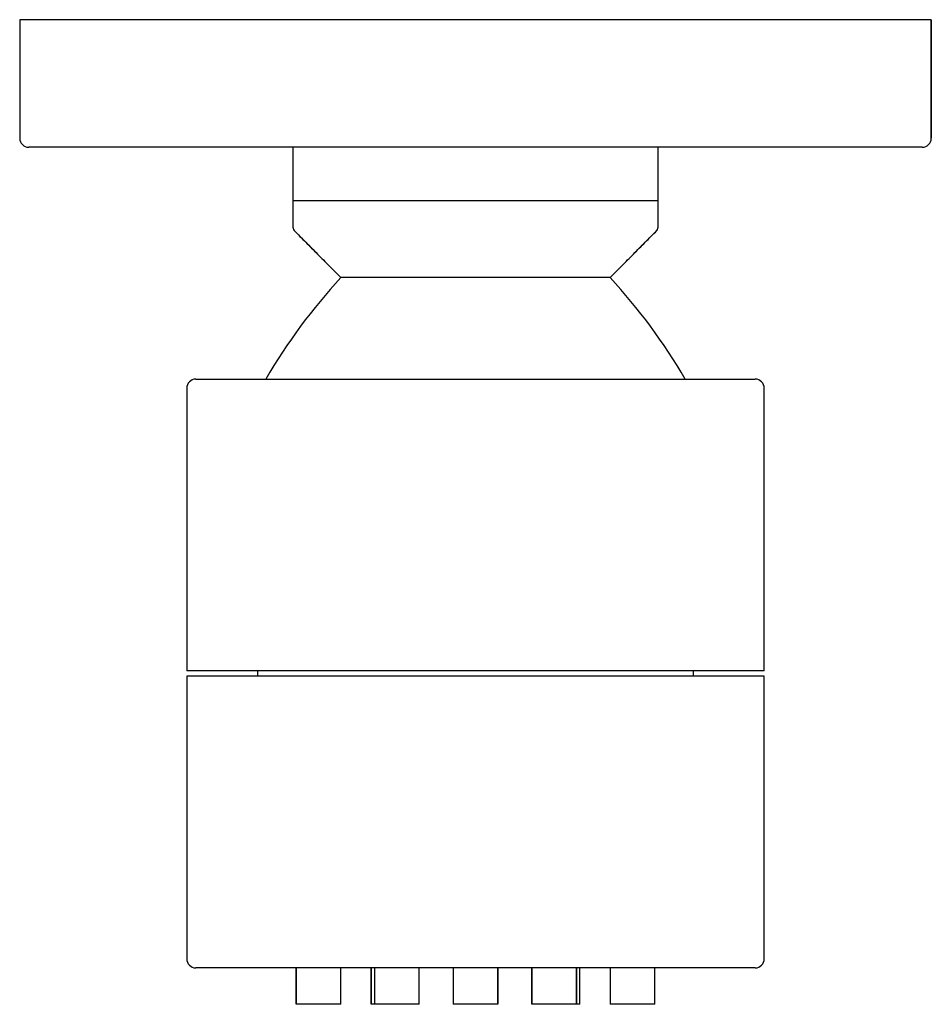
# Model space of a CAD drawing. Header units: millimetres. Extents: x 3940.7958 to 3940.8458, y 1757.6406 to 1757.6946.
import ezdxf

# ---------------------------------------------------------------- set-up
doc = ezdxf.new("R2010")
doc.units = ezdxf.units.MM
doc.layers.add('SANINDUSA', color=3, linetype='Continuous')

msp = doc.modelspace()

# ---------------------------------------------------------------- linework, layer by layer
at = {"layer": 'SANINDUSA'}
for p, q in [((3940.845825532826, 1757.694603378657), (3940.795825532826, 1757.694603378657)), ((3940.795825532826, 1757.694603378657), (3940.795825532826, 1757.688103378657)), ((3940.845825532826, 1757.694603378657), (3940.845825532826, 1757.688103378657)), ((3940.845325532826, 1757.687603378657), (3940.796325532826, 1757.687603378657)), ((3940.810825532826, 1757.684685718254), (3940.810825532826, 1757.687603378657)), ((3940.830825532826, 1757.687603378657), (3940.830825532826, 1757.684685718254)), ((3940.810852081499, 1757.684685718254), (3940.810825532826, 1757.684685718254)), ((3940.810852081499, 1757.684685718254), (3940.830798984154, 1757.684685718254)), ((3940.830798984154, 1757.684685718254), (3940.830825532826, 1757.684685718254)), ((3940.813440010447, 1757.680453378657), (3940.810883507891, 1757.683031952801)), ((3940.828211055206, 1757.680453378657), (3940.830773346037, 1757.683038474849)), ((3940.828211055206, 1757.680453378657), (3940.813440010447, 1757.680453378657)), ((3940.805485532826, 1757.674883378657), (3940.820825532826, 1757.674883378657)), ((3940.820825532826, 1757.674883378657), (3940.836165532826, 1757.674883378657)), ((3940.804985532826, 1757.674383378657), (3940.804985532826, 1757.658883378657)), ((3940.836665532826, 1757.658883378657), (3940.836665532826, 1757.674383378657)), ((3940.836665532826, 1757.658883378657), (3940.804985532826, 1757.658883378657)), ((3940.836665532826, 1757.658583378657), (3940.804985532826, 1757.658583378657)), ((3940.804985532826, 1757.658583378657), (3940.804985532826, 1757.643083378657)), ((3940.836665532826, 1757.643083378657), (3940.836665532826, 1757.658583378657)), ((3940.836165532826, 1757.642583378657), (3940.805485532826, 1757.642583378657)), ((3940.810987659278, 1757.640583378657), (3940.810987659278, 1757.642583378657)), ((3940.813437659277, 1757.640583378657), (3940.813437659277, 1757.642583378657)), ((3940.815100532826, 1757.640583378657), (3940.815100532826, 1757.642583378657)), ((3940.815294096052, 1757.642583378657), (3940.815294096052, 1757.640583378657)), ((3940.817744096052, 1757.640583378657), (3940.817744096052, 1757.642583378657)), ((3940.819600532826, 1757.642583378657), (3940.819600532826, 1757.640583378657)), ((3940.822050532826, 1757.642583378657), (3940.822050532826, 1757.640583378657)), ((3940.823906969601, 1757.640583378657), (3940.823906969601, 1757.642583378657)), ((3940.826356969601, 1757.642583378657), (3940.826356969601, 1757.640583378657)), ((3940.826550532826, 1757.640583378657), (3940.826550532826, 1757.642583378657)), ((3940.828213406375, 1757.642583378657), (3940.828213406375, 1757.640583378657)), ((3940.830663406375, 1757.640583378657), (3940.830663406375, 1757.642583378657)), ((3940.813437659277, 1757.640583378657), (3940.810987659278, 1757.640583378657)), ((3940.815294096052, 1757.640583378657), (3940.815100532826, 1757.640583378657)), ((3940.817744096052, 1757.640583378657), (3940.815294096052, 1757.640583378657)), ((3940.822050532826, 1757.640583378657), (3940.819600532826, 1757.640583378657)), ((3940.826356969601, 1757.640583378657), (3940.823906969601, 1757.640583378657)), ((3940.826550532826, 1757.640583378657), (3940.826356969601, 1757.640583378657)), ((3940.830663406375, 1757.640583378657), (3940.828213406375, 1757.640583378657))]:
    msp.add_line(p, q, dxfattribs=at)
for centre, radius, start, end in [((3940.796325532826, 1757.688103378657), 0.0005, 180, 270), ((3940.845325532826, 1757.688103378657), 0.0005, 270, 0), ((3940.811025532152, 1757.683172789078), 0.0001999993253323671, 179.9879436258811, 223.0060747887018), ((3940.830625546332, 1757.683173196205), 0.0001999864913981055, 317.650420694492, 0.2447832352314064), ((3940.836813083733, 1757.658883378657), 0.03180511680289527, 137.2974200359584, 149.7970988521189), ((3940.80483798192, 1757.658883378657), 0.03180511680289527, 30.20290114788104, 42.70257996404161), ((3940.805485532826, 1757.674383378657), 0.0005, 90, 180), ((3940.836165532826, 1757.674383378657), 0.0005, 0, 90), ((3940.805485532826, 1757.643083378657), 0.0005000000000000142, 180, 270), ((3940.836165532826, 1757.643083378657), 0.0005000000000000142, 270, 0)]:
    msp.add_arc(centre, radius, start, end, dxfattribs=at)
for points in [[(3940.795825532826, 1757.694603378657), (3940.795825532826, 1757.688103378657)], [(3940.845825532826, 1757.688103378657), (3940.845825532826, 1757.694603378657)], [(3940.810879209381, 1757.683036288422), (3940.813440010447, 1757.680453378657)], [(3940.828211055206, 1757.680453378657), (3940.830771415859, 1757.683035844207)], [(3940.804985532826, 1757.674383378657), (3940.804985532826, 1757.658883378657)], [(3940.836665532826, 1757.658883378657), (3940.836665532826, 1757.674383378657)], [(3940.804985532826, 1757.658583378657), (3940.804985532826, 1757.643083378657)], [(3940.808861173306, 1757.658883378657), (3940.808861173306, 1757.658583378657)], [(3940.832789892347, 1757.658583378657), (3940.832789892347, 1757.658883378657)], [(3940.836665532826, 1757.643083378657), (3940.836665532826, 1757.658583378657)], [(3940.810987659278, 1757.642583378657), (3940.810987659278, 1757.640583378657)], [(3940.813437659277, 1757.640583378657), (3940.813437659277, 1757.642583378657)], [(3940.815100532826, 1757.642583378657), (3940.815100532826, 1757.640583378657)], [(3940.815294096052, 1757.642583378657), (3940.815294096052, 1757.640583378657)], [(3940.817744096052, 1757.640583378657), (3940.817744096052, 1757.642583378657)], [(3940.819600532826, 1757.642583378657), (3940.819600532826, 1757.640583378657)], [(3940.822050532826, 1757.640583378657), (3940.822050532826, 1757.642583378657)], [(3940.823906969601, 1757.642583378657), (3940.823906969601, 1757.640583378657)], [(3940.826356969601, 1757.640583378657), (3940.826356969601, 1757.642583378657)], [(3940.826550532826, 1757.640583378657), (3940.826550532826, 1757.642583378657)], [(3940.828213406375, 1757.642583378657), (3940.828213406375, 1757.640583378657)], [(3940.830663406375, 1757.640583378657), (3940.830663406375, 1757.642583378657)]]:
    msp.add_open_spline(points, degree=1, dxfattribs=at)
for points, knots in [([(3940.810825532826, 1757.683180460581), (3940.810825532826, 1757.683178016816), (3940.810825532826, 1757.683140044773), (3940.810825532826, 1757.683276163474), (3940.810825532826, 1757.683533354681), (3940.810825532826, 1757.683948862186), (3940.810825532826, 1757.684389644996), (3940.810825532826, 1757.684685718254)], [0, 0, 0, 0, 0.01886645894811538, 0.2931534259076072, 0.467811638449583, 0.6425297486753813, 0.9999999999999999, 0.9999999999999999, 0.9999999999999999, 0.9999999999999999]), ([(3940.830825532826, 1757.684685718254), (3940.830825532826, 1757.684379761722), (3940.830825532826, 1757.683822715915), (3940.830825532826, 1757.68332758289), (3940.830825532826, 1757.683140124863), (3940.830825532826, 1757.683180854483), (3940.830825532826, 1757.683185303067)], [0, 0, 0, 0, 0.3616257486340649, 0.658401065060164, 0.9626897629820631, 0.9999999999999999, 0.9999999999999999, 0.9999999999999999, 0.9999999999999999])]:
    msp.add_open_spline(points, degree=3, knots=knots, dxfattribs=at)

doc.saveas('drawing.dxf')
